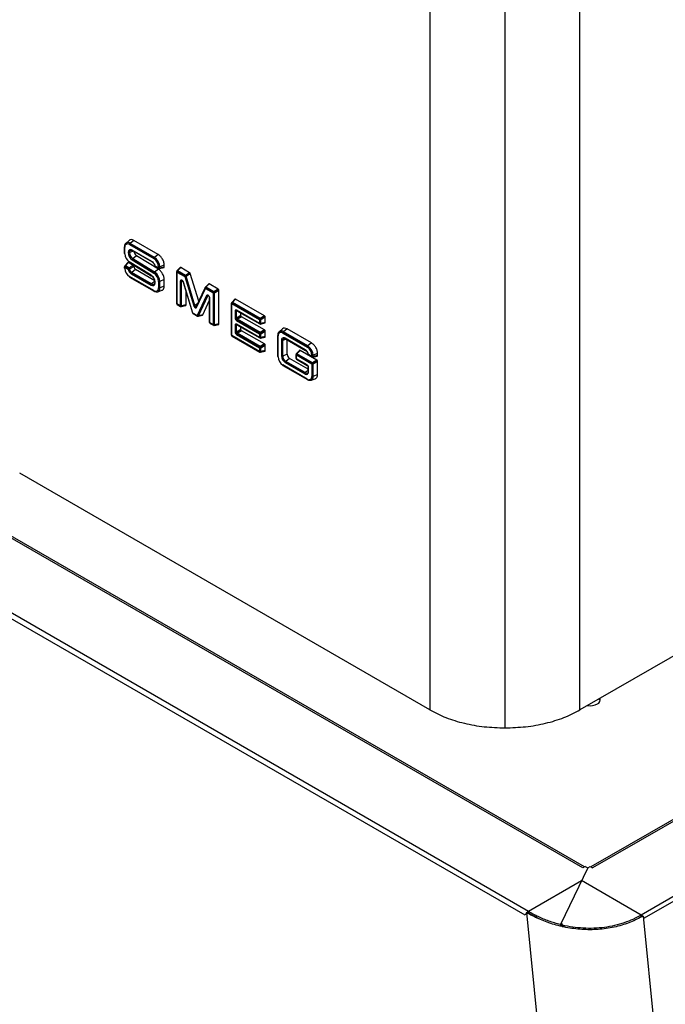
# Model space of a CAD drawing. Header units: millimetres. Extents: x -390 to 680, y -36 to 1377.
# Tile 4 of 6: x 134 to 321, y 411 to 697. Entities that reach past the tile are written whole.
import ezdxf

# ---------------------------------------------------------------- set-up
doc = ezdxf.new("R2010")
doc.units = ezdxf.units.MM

msp = doc.modelspace()

# ---------------------------------------------------------------- linework, layer by layer
at = {"color": 7, "linetype": 'Continuous', "lineweight": 25}
for p, q in [((253, 863.81), (253, 496.37)), ((296.56, 496.37), (296.56, 863.81)), ((274.78, 858.61), (274.78, 491.16)), ((165.65, 632.76), (164.71, 631.9)), ((167.05, 632.75), (165.95, 631.89)), ((174.12, 628.66), (167.05, 632.75)), ((164.32, 630.88), (164.32, 628.98)), ((164.33, 630.86), (164.32, 630.88)), ((164.33, 628.97), (164.33, 630.86)), ((164.41, 628.86), (164.41, 630.76)), ((166.91, 629.68), (165.76, 629.22)), ((165.78, 631.55), (172.85, 627.46)), ((165.83, 631.73), (172.9, 627.65)), ((173.02, 627.81), (165.95, 631.89)), ((166.16, 629.93), (166.18, 629.93)), ((172.32, 626.66), (166.61, 629.95)), ((172.37, 626.53), (166.66, 629.82)), ((166.68, 629.81), (172.38, 626.52)), ((164.33, 628.97), (164.32, 628.98)), ((172.06, 622.62), (165.73, 626.52)), ((172.1, 622.49), (165.78, 626.4)), ((165.78, 626.4), (165.78, 626.39)), ((165.78, 626.39), (172.11, 622.48)), ((166.57, 627.12), (172.9, 623.21)), ((166.63, 627.3), (172.95, 623.39)), ((167.86, 628.31), (166.75, 627.45)), ((173.08, 623.55), (166.75, 627.45)), ((174.18, 624.4), (167.86, 628.31)), ((174.12, 628.66), (173.02, 627.81)), ((164.32, 625.11), (164.32, 624.76)), ((164.33, 625.09), (164.32, 625.11)), ((164.33, 624.74), (164.32, 624.76)), ((164.33, 624.74), (164.33, 625.09)), ((165.32, 626.29), (164.41, 625.31)), ((164.41, 624.63), (164.41, 624.99)), ((164.41, 624.99), (165.4, 624.41)), ((165.34, 626.31), (164.43, 625.33)), ((164.46, 625.17), (165.45, 624.6)), ((164.59, 625.33), (165.49, 626.3)), ((165.58, 624.76), (164.59, 625.33)), ((165.34, 626.31), (165.32, 626.29)), ((166.84, 625.52), (165.49, 626.3)), ((165.78, 624.46), (167.05, 625.17)), ((167.58, 624.27), (166.48, 623.42)), ((173.18, 621.04), (167.58, 624.27)), ((174.18, 624.4), (173.08, 623.55)), ((174.21, 624.75), (173.22, 625.32)), ((174.26, 624.62), (173.27, 625.19)), ((173.29, 625.18), (174.28, 624.61)), ((174.21, 625.1), (174.21, 624.75)), ((174.4, 625.05), (174.4, 624.7)), ((174.49, 624.58), (175.8, 624.88)), ((175.83, 624.89), (174.52, 624.59)), ((175.89, 625.6), (174.6, 625.08)), ((174.6, 624.73), (174.6, 625.08)), ((175.89, 625.03), (174.6, 624.73)), ((175.8, 624.88), (175.83, 624.89)), ((175.89, 625.03), (175.89, 625.6)), ((179.49, 623.7), (179.49, 614.42)), ((179.49, 623.69), (179.49, 623.7)), ((179.49, 614.41), (179.49, 623.69)), ((180.49, 624.89), (179.57, 623.91)), ((179.58, 614.3), (179.58, 623.58)), ((179.58, 623.58), (181.86, 622.26)), ((180.51, 624.9), (179.6, 623.92)), ((179.63, 623.76), (181.91, 622.45)), ((179.76, 623.92), (180.66, 624.89)), ((182.03, 622.6), (179.76, 623.92)), ((180.51, 624.9), (180.49, 624.88)), ((183.26, 623.39), (180.66, 624.89)), ((172.85, 618.19), (165.78, 622.27)), ((172.9, 618.06), (165.83, 622.14)), ((165.84, 622.13), (172.91, 618.05)), ((166.31, 623.07), (172.01, 619.78)), ((166.36, 623.26), (172.06, 619.97)), ((172.19, 620.12), (166.48, 623.42)), ((172.1, 622.49), (172.11, 622.48)), ((173.2, 620.92), (172.19, 620.12)), ((174.21, 620.87), (174.21, 618.97)), ((174.4, 620.82), (174.4, 618.92)), ((175.89, 621.37), (174.6, 620.85)), ((174.6, 618.96), (174.6, 620.85)), ((175.89, 619.48), (175.89, 621.37)), ((180.54, 620.89), (180.54, 613.74)), ((180.73, 620.84), (180.73, 613.69)), ((180.93, 620.87), (181.24, 620.95)), ((180.93, 613.73), (180.93, 620.87)), ((180.99, 621.06), (181.03, 621.08)), ((181.86, 622.26), (184.43, 613.77)), ((183.26, 623.39), (182.03, 622.6)), ((182.03, 622.28), (184.61, 613.78)), ((183.38, 623.28), (182.14, 622.49)), ((182.23, 622.35), (183.45, 623.13)), ((184.8, 613.85), (182.23, 622.35)), ((185.89, 615.08), (183.45, 623.13)), ((173.99, 617.87), (175.21, 618.26)), ((175.89, 619.48), (174.6, 618.96)), ((184.14, 611.66), (181.44, 620.6)), ((184.22, 611.62), (181.51, 620.56)), ((182.22, 614.02), (182.22, 618.01)), ((185.16, 613.46), (187.73, 618.99)), ((187.76, 619.1), (185.18, 613.55)), ((185.24, 613.3), (187.81, 618.83)), ((188.79, 620.1), (187.81, 619.17)), ((187.81, 618.83), (190.09, 617.51)), ((188.84, 620.13), (187.86, 619.19)), ((187.86, 619.01), (190.14, 617.7)), ((187.99, 619.17), (188.95, 620.1)), ((190.26, 617.85), (187.99, 619.17)), ((191.56, 618.6), (188.95, 620.1)), ((191.56, 618.6), (190.26, 617.85)), ((191.7, 618.44), (190.4, 617.69)), ((190.47, 617.49), (191.76, 618.24)), ((191.76, 608.51), (191.76, 618.24)), ((188.16, 616.72), (185.45, 610.91)), ((188.33, 616.62), (185.63, 610.81)), ((185.82, 610.81), (188.53, 616.62)), ((187.05, 611.14), (189.04, 615.42)), ((188.53, 616.62), (188.7, 616.66)), ((189.04, 616.06), (189.04, 608.91)), ((189.04, 608.9), (189.04, 616.04)), ((189.13, 608.79), (189.13, 615.94)), ((190.09, 617.51), (190.09, 608.23)), ((190.28, 617.46), (190.28, 608.18)), ((190.47, 608.21), (190.47, 617.49)), ((196.4, 615.7), (195.48, 614.72)), ((196.42, 615.72), (195.51, 614.74)), ((195.67, 614.74), (196.57, 615.7)), ((196.42, 615.72), (196.4, 615.7)), ((204.99, 610.84), (196.57, 615.7)), ((179.58, 614.3), (179.53, 614.27)), ((180.54, 613.74), (179.58, 614.3)), ((180.59, 613.62), (179.63, 614.17)), ((179.64, 614.16), (180.61, 613.61)), ((180.82, 613.57), (182.13, 613.88)), ((182.16, 613.89), (180.85, 613.59)), ((182.22, 614.02), (180.93, 613.73)), ((182.13, 613.88), (182.16, 613.89)), ((185.6, 614.46), (184.8, 613.85)), ((185.18, 613.55), (185.17, 613.55)), ((195.4, 614.52), (195.4, 605.24)), ((195.4, 605.22), (195.4, 614.5)), ((195.49, 614.39), (203.52, 609.76)), ((195.49, 605.12), (195.49, 614.39)), ((195.54, 614.58), (203.57, 609.94)), ((203.7, 610.1), (195.67, 614.74)), ((196.45, 612.24), (196.45, 610.24)), ((196.64, 612.19), (196.64, 610.19)), ((196.84, 612.22), (197.06, 612.27)), ((196.84, 610.22), (196.84, 612.22)), ((203.52, 608.64), (196.87, 612.48)), ((196.94, 612.37), (196.88, 612.36)), ((203.57, 608.51), (196.92, 612.36)), ((196.93, 612.35), (203.59, 608.51)), ((185.45, 610.91), (184.22, 611.62)), ((185.5, 610.78), (184.27, 611.49)), ((184.28, 611.49), (185.51, 610.77)), ((185.74, 610.74), (186.98, 611.08)), ((187.05, 611.14), (185.82, 610.81)), ((198.13, 610.96), (196.84, 610.22)), ((196.87, 609.51), (203.52, 605.67)), ((198.19, 610.76), (196.88, 610)), ((196.92, 609.7), (203.57, 605.86)), ((197.05, 609.86), (198.34, 610.6)), ((203.7, 606.02), (197.05, 609.86)), ((198.13, 610.96), (198.13, 611.66)), ((204.99, 606.76), (198.34, 610.6)), ((203.52, 609.76), (203.52, 608.64)), ((204.99, 610.84), (203.7, 610.1)), ((203.71, 609.71), (203.71, 608.59)), ((205.14, 610.69), (203.83, 609.93)), ((203.91, 609.74), (205.2, 610.48)), ((203.91, 608.62), (203.91, 609.74)), ((205.2, 608.92), (205.2, 610.48)), ((189.13, 608.79), (189.08, 608.76)), ((190.09, 608.23), (189.13, 608.79)), ((190.14, 608.11), (189.18, 608.66)), ((189.19, 608.65), (190.15, 608.1)), ((190.37, 608.06), (191.68, 608.37)), ((191.7, 608.38), (190.4, 608.07)), ((191.76, 608.51), (190.47, 608.21)), ((191.67, 608.37), (191.7, 608.38)), ((196.45, 608.16), (196.45, 606.15)), ((196.64, 608.11), (196.64, 606.1)), ((196.84, 608.14), (197.06, 608.19)), ((196.84, 606.14), (196.84, 608.14)), ((198.13, 606.88), (196.84, 606.14)), ((203.52, 604.56), (196.87, 608.4)), ((196.94, 608.29), (196.88, 608.27)), ((198.19, 606.67), (196.88, 605.92)), ((203.57, 604.43), (196.92, 608.27)), ((196.93, 608.26), (203.59, 604.42)), ((197.05, 605.77), (198.34, 606.52)), ((198.13, 606.88), (198.13, 607.57)), ((204.99, 602.68), (198.34, 606.52)), ((204.99, 606.76), (203.7, 606.02)), ((203.8, 608.47), (205.11, 608.78)), ((205.14, 608.79), (203.83, 608.48)), ((205.14, 606.6), (203.83, 605.85)), ((205.2, 608.92), (203.91, 608.62)), ((203.91, 605.65), (205.2, 606.4)), ((205.11, 608.78), (205.14, 608.79)), ((205.2, 604.84), (205.2, 606.4)), ((210.17, 607.07), (209.22, 606.21)), ((211.56, 607.05), (210.47, 606.19)), ((218.63, 602.97), (211.56, 607.05)), ((297.41, 450.49), (30.82, 604.38)), ((297.91, 450.78), (31.67, 604.47)), ((195.49, 605.12), (195.44, 605.09)), ((203.52, 600.48), (195.49, 605.12)), ((203.57, 600.35), (195.54, 604.99)), ((195.55, 604.98), (203.59, 600.34)), ((196.87, 605.43), (203.52, 601.59)), ((196.92, 605.62), (203.57, 601.78)), ((203.7, 601.93), (197.05, 605.77)), ((203.52, 605.67), (203.52, 604.56)), ((203.71, 605.62), (203.71, 604.51)), ((203.8, 604.39), (205.11, 604.69)), ((205.14, 604.7), (203.83, 604.4)), ((203.91, 604.54), (203.91, 605.65)), ((205.2, 604.84), (203.91, 604.54)), ((205.11, 604.7), (205.14, 604.7)), ((208.84, 605.18), (208.84, 599.06)), ((208.84, 605.17), (208.84, 605.18)), ((208.84, 599.04), (208.84, 605.17)), ((208.93, 598.94), (208.93, 605.06)), ((209.89, 603.69), (209.89, 599.2)), ((210.07, 603.64), (210.07, 599.15)), ((211.27, 604.07), (210.27, 603.67)), ((210.27, 599.18), (210.27, 603.67)), ((210.29, 605.85), (217.36, 601.77)), ((210.34, 606.04), (217.41, 601.95)), ((217.54, 602.11), (210.47, 606.19)), ((210.61, 604.28), (210.62, 604.29)), ((216.83, 600.96), (211, 604.33)), ((216.88, 600.83), (211.05, 604.2)), ((211.06, 604.19), (216.89, 600.82)), ((211.56, 599.7), (211.56, 603.9)), ((203.52, 601.59), (203.52, 600.48)), ((204.99, 602.68), (203.7, 601.93)), ((203.71, 601.54), (203.71, 600.43)), ((205.14, 602.52), (203.83, 601.77)), ((203.91, 601.57), (205.2, 602.32)), ((203.91, 600.46), (203.91, 601.57)), ((205.2, 600.76), (203.91, 600.46)), ((205.2, 600.76), (205.2, 602.32)), ((215.14, 600.8), (214.22, 599.82)), ((215.16, 600.82), (214.24, 599.84)), ((214.4, 599.84), (215.31, 600.8)), ((215.16, 600.82), (215.14, 600.8)), ((220.19, 597.98), (215.31, 600.8)), ((218.63, 602.97), (217.54, 602.11)), ((203.8, 600.31), (205.11, 600.61)), ((205.14, 600.62), (203.83, 600.32)), ((205.11, 600.61), (205.14, 600.62)), ((208.84, 599.04), (208.84, 599.06)), ((211.56, 599.7), (210.27, 599.18)), ((212.27, 598.48), (211.17, 597.62)), ((217.68, 595.35), (212.27, 598.48)), ((214.14, 599.62), (214.14, 598.5)), ((214.14, 599.6), (214.14, 599.62)), ((214.14, 598.49), (214.14, 599.6)), ((214.23, 598.38), (214.18, 598.35)), ((214.23, 598.38), (214.23, 599.49)), ((214.23, 599.49), (218.73, 596.9)), ((217.35, 596.58), (214.23, 598.38)), ((214.28, 599.68), (218.78, 597.08)), ((217.4, 596.45), (214.28, 598.25)), ((214.29, 598.24), (217.41, 596.44)), ((218.9, 597.24), (214.4, 599.84)), ((218.73, 599.05), (217.74, 599.62)), ((218.78, 598.92), (217.79, 599.49)), ((217.8, 599.49), (218.79, 598.91)), ((218.73, 599.4), (218.73, 599.05)), ((220.19, 597.98), (218.9, 597.24)), ((218.91, 599.35), (218.91, 599)), ((219.01, 598.88), (220.31, 599.18)), ((220.34, 599.19), (219.03, 598.89)), ((220.34, 597.83), (219.03, 597.07)), ((220.4, 599.9), (219.11, 599.38)), ((219.11, 599.03), (219.11, 599.38)), ((220.4, 599.33), (219.11, 599.03)), ((220.31, 599.19), (220.34, 599.19)), ((220.4, 599.33), (220.4, 599.9)), ((281.63, 437.86), (8.94, 595.28)), ((217.36, 592.49), (210.29, 596.57)), ((217.41, 592.36), (210.34, 596.44)), ((210.35, 596.43), (217.42, 592.35)), ((211, 597.28), (216.65, 594.01)), ((211.05, 597.46), (216.7, 594.2)), ((216.83, 594.35), (211.17, 597.62)), ((217.68, 595.01), (216.83, 594.35)), ((217.68, 595.98), (217.68, 594.77)), ((217.68, 594.76), (217.68, 595.97)), ((217.76, 594.65), (217.76, 595.86)), ((218.73, 596.9), (218.73, 593.28)), ((218.91, 596.85), (218.91, 593.23)), ((219.11, 596.88), (220.4, 597.62)), ((219.11, 593.26), (219.11, 596.88)), ((220.4, 593.78), (220.4, 597.62)), ((280.65, 436.72), (7.97, 594.14)), ((217.68, 594.76), (217.68, 594.77)), ((218.5, 592.17), (219.72, 592.56)), ((220.4, 593.78), (219.11, 593.26)), ((253, 496.37), (133.92, 565.11)), ((397.11, 554.42), (296.56, 496.37)), ((459.05, 542.75), (299.74, 450.78)), ((459.9, 542.66), (300.24, 450.49)), ((478.82, 531.74), (314.36, 436.8)), ((479.7, 530.79), (315.24, 435.85)), ((298.82, 450.49), (290.87, 434.01)), ((298.11, 450.9), (297.41, 450.49)), ((298.11, 450.9), (298.82, 450.49)), ((298.82, 450.49), (299.53, 450.9)), ((299.53, 450.9), (300.24, 450.49)), ((297.01, 446.74), (281.63, 437.86)), ((314.36, 436.8), (297.04, 446.8)), ((281.63, 437.86), (281.58, 437.82)), ((281.58, 437.25), (281.58, 437.82)), ((281.01, 437.5), (280.65, 436.72)), ((281.01, 437.5), (322.31, 22.13)), ((281.01, 437.5), (281.42, 437.4)), ((284.92, 435.56), (281.42, 437.4)), ((314.36, 436.8), (314.32, 436.77)), ((314.32, 436.2), (314.32, 436.77)), ((314.35, 436.8), (314.36, 436.8)), ((314.36, 436.22), (314.36, 436.8)), ((314.36, 436.8), (314.36, 436.8)), ((314.88, 436.5), (356.18, 21.12)), ((314.88, 436.5), (315.24, 435.85)), ((290.87, 434.01), (290.87, 433.44)), ((291.13, 433.99), (290.87, 433.44)), ((291.13, 434.57), (291.45, 433.86)), ((291.13, 434.57), (291.13, 433.99)), ((291.13, 433.99), (291.38, 433.45)), ((291.45, 433.86), (291.45, 433.29))]:
    msp.add_line(p, q, dxfattribs=at)
at = {"color": 7, "linetype": 'Continuous', "lineweight": 25, "flags": 128}
for points in [[(166.61, 629.95), (166.15, 630.12), (165.75, 630.04), (165.48, 629.74), (165.38, 629.26), (165.46, 628.67), (165.72, 628.05), (166.11, 627.51), (166.57, 627.12)], [(166.66, 629.82), (166.68, 629.81), (166.68, 629.81)], [(172.37, 626.53), (172.38, 626.52), (172.38, 626.52)], [(164.43, 625.33), (164.41, 625.32), (164.41, 625.31)], [(174.49, 624.58), (174.51, 624.58), (174.52, 624.59)], [(179.6, 623.92), (179.58, 623.91), (179.57, 623.91)], [(165.83, 622.14), (165.84, 622.13), (165.84, 622.13)], [(172.01, 619.78), (172.48, 619.62), (172.88, 619.69), (173.15, 619.99), (173.25, 620.47), (173.17, 621.06), (172.91, 621.68), (172.52, 622.22), (172.06, 622.62)], [(172.9, 618.06), (172.91, 618.05), (172.91, 618.05)], [(190.4, 617.69), (190.35, 617.66), (190.31, 617.64), (190.27, 617.61), (190.23, 617.59), (190.19, 617.57), (190.15, 617.55), (190.12, 617.53), (190.09, 617.51)], [(179.63, 614.17), (179.64, 614.16), (179.64, 614.16)], [(180.82, 613.57), (180.83, 613.58), (180.85, 613.59)], [(195.51, 614.74), (195.49, 614.73), (195.48, 614.72)], [(184.19, 611.57), (184.19, 611.57), (184.19, 611.59), (184.2, 611.6), (184.22, 611.62)], [(184.27, 611.49), (184.28, 611.49), (184.28, 611.49)], [(203.83, 609.93), (203.79, 609.91), (203.75, 609.88), (203.7, 609.86), (203.66, 609.83), (203.62, 609.81), (203.58, 609.79), (203.55, 609.77), (203.52, 609.76)], [(189.18, 608.66), (189.19, 608.65), (189.19, 608.65)], [(190.37, 608.06), (190.38, 608.07), (190.4, 608.07)], [(203.8, 608.47), (203.82, 608.48), (203.83, 608.48)], [(195.54, 604.99), (195.55, 604.98), (195.55, 604.98)], [(203.83, 605.85), (203.79, 605.83), (203.75, 605.8), (203.7, 605.78), (203.66, 605.75), (203.62, 605.73), (203.58, 605.71), (203.55, 605.69), (203.52, 605.67)], [(203.8, 604.39), (203.82, 604.39), (203.83, 604.4)], [(211.05, 604.2), (211.06, 604.19), (211.06, 604.19)], [(203.83, 601.77), (203.79, 601.74), (203.75, 601.72), (203.7, 601.69), (203.66, 601.67), (203.62, 601.65), (203.58, 601.62), (203.55, 601.61), (203.52, 601.59)], [(216.89, 600.82), (216.89, 600.82), (216.88, 600.83)], [(203.8, 600.31), (203.82, 600.31), (203.83, 600.32)], [(214.24, 599.84), (214.23, 599.83), (214.22, 599.82)], [(214.28, 598.25), (214.29, 598.24), (214.29, 598.24)], [(217.79, 599.49), (217.8, 599.49), (217.8, 599.49)], [(219.01, 598.88), (219.02, 598.88), (219.03, 598.89)], [(210.34, 596.44), (210.35, 596.43), (210.35, 596.43)], [(219.03, 597.07), (218.99, 597.05), (218.95, 597.02), (218.91, 597), (218.86, 596.98), (218.82, 596.95), (218.79, 596.93), (218.75, 596.91), (218.73, 596.9)], [(217.41, 592.36), (217.42, 592.35), (217.42, 592.35)]]:
    msp.add_lwpolyline(points, dxfattribs=at)
at = {"color": 7, "linetype": 'Continuous', "lineweight": 25}
for centre, radius, start, end in [((165.32, 631.09), 1.02, 51.7617, 126.8522), ((164.48, 630.9), 0.16, 193.4492, 244.4103), ((165.25, 630.89), 0.843, 50.7967, 189.214), ((166.42, 629.31), 0.668, 113.1461, 188.2425), ((166.2, 631.53), 0.42, 151.8177, 178.3192), ((166.25, 631.52), 0.474, 128.9902, 153.4207), ((166.77, 629.94), 0.16, 175.5942, 226.5489), ((168.9, 629.84), 1.86, 187.7952, 235.876), ((164.48, 629), 0.16, 193.4492, 244.4103), ((167.39, 629), 2.98, 182.6952, 236.15), ((165.88, 626.5), 0.152, 173.4271, 225.7862), ((168.01, 629.32), 2.25, 182.6952, 236.15), ((167, 627.09), 0.425, 150.4879, 176.4533), ((167.06, 627.07), 0.494, 128.6366, 152.1087), ((171.19, 624.92), 2.07, 11.0445, 57.0657), ((172.48, 626.65), 0.16, 175.5942, 226.5489), ((173.27, 627.45), 0.42, 151.8177, 178.3192), ((171.25, 624.96), 2.97, 2.6055, 57.3945), ((173.32, 627.44), 0.474, 128.9902, 153.4207), ((171.18, 624.92), 3.42, 2.6055, 57.3945), ((164.62, 625.11), 0.3, 136.981, 180), ((164.48, 624.78), 0.16, 193.4492, 244.4103), ((164.66, 625.15), 0.295, 141.6094, 213.3232), ((167.38, 624.77), 2.97, 182.6055, 237.3945), ((164.51, 625.15), 0.192, 64.4223, 113.8003), ((167.43, 624.81), 2.07, 191.0445, 237.0657), ((165.88, 624.39), 0.474, 128.9902, 153.4207), ((167.36, 624.76), 1.6, 191.0445, 237.0657), ((168.21, 625.25), 1.16, 184.1557, 237.2851), ((173.39, 623.16), 0.494, 128.6366, 152.1087), ((171.16, 620.69), 3.44, 2.6952, 56.15), ((174.41, 625.47), 0.42, 241.6839, 268.1831), ((174.48, 624.88), 0.295, 206.678, 278.3862), ((174.43, 624.87), 0.3, 240.0272, 283.0141), ((174.43, 625.52), 0.474, 266.58, 291.0061), ((174.43, 625.17), 0.474, 266.58, 291.0061), ((174.41, 624.74), 0.192, 306.2107, 355.5797), ((179.79, 623.7), 0.3, 136.981, 180), ((179.83, 623.74), 0.295, 141.6094, 213.3232), ((179.67, 623.75), 0.192, 64.4223, 113.8003), ((165.94, 622.26), 0.16, 175.5942, 226.5489), ((166.73, 623.06), 0.42, 151.8177, 178.3192), ((166.78, 623.05), 0.474, 128.9902, 153.4207), ((172.21, 622.6), 0.152, 173.4271, 225.7862), ((172.17, 622.59), 0.126, 241.6981, 295.3683), ((170.97, 620.61), 2.25, 2.6952, 56.15), ((173.32, 623.18), 0.425, 150.4879, 176.4533), ((171.24, 620.73), 2.98, 2.6952, 56.15), ((174.41, 621.24), 0.42, 241.6839, 268.1831), ((174.43, 621.3), 0.474, 266.58, 291.0061), ((182.91, 621.27), 1.44, 121.9429, 136.4772), ((182.33, 622.24), 0.474, 128.9902, 153.4207), ((181.69, 622.17), 0.557, 35.9156, 51.9297), ((181.56, 622.06), 0.725, 23.3624, 36.7689), ((172.43, 619.77), 0.42, 151.8177, 178.3192), ((172.49, 619.75), 0.474, 128.9902, 153.4207), ((172.6, 620.67), 0.682, 232.7558, 306.462), ((173.38, 618.84), 0.843, 230.7967, 9.214), ((173.01, 618.17), 0.16, 175.5942, 226.5489), ((173.56, 618.82), 1.05, 294.1887, 7.1999), ((174.41, 619.34), 0.42, 241.6839, 268.1831), ((174.43, 619.4), 0.474, 266.58, 291.0061), ((188.11, 618.97), 0.331, 137.9109, 205.285), ((187.88, 619.1), 0.0897, 134.1224, 159.1606), ((187.88, 619.1), 0.0947, 99.3239, 133.076), ((187.89, 618.98), 0.214, 63.6195, 97.1136), ((190.56, 617.49), 0.474, 128.9902, 153.4207), ((189.82, 617.37), 0.653, 29.0644, 47.6647), ((189.84, 617.35), 0.653, 12.3366, 30.935), ((179.79, 614.42), 0.3, 183.3925, 240.0027), ((180.81, 613.88), 0.295, 206.678, 278.3862), ((180.76, 613.87), 0.3, 240.0272, 283.0141), ((180.76, 614.17), 0.474, 266.58, 291.0061), ((180.74, 613.74), 0.192, 306.2107, 355.5797), ((195.7, 614.52), 0.3, 136.981, 183.4048), ((195.74, 614.56), 0.295, 141.6094, 213.3232), ((195.58, 614.56), 0.192, 64.4223, 113.8003), ((184.43, 611.75), 0.3, 196.8758, 240.0027), ((185.69, 610.99), 0.254, 198.4189, 275.9691), ((185.66, 611.03), 0.3, 240.0392, 280.6247), ((185.72, 611.12), 0.324, 253.0919, 287.6794), ((185.66, 611.03), 0.3, 280.6247, 285.3348), ((185.71, 610.87), 0.129, 287.0872, 331.9998), ((204, 609.73), 0.474, 128.9902, 153.4207), ((203.26, 609.62), 0.653, 29.0645, 47.6647), ((203.27, 609.6), 0.653, 12.3366, 30.935), ((189.34, 608.91), 0.3, 183.3925, 240.0027), ((190.35, 608.37), 0.295, 206.678, 278.3862), ((190.3, 608.36), 0.3, 240.0272, 283.0141), ((190.3, 608.66), 0.474, 266.58, 291.0061), ((190.28, 608.23), 0.192, 306.2107, 355.5797), ((203.79, 608.78), 0.295, 206.678, 278.3862), ((203.74, 608.77), 0.3, 240.0272, 283.0141), ((203.74, 609.07), 0.474, 266.58, 291.0061), ((203.72, 608.64), 0.192, 306.2107, 355.5797), ((209.83, 605.39), 1.02, 51.7617, 126.8522), ((195.7, 605.24), 0.3, 183.3925, 240.0027), ((203.79, 604.69), 0.295, 206.678, 278.3862), ((204, 605.65), 0.474, 128.9902, 153.4207), ((203.74, 604.68), 0.3, 240.0272, 283.0141), ((203.26, 605.53), 0.653, 29.0644, 47.6647), ((203.74, 604.98), 0.474, 266.58, 291.0061), ((203.27, 605.51), 0.653, 12.3366, 30.935), ((203.72, 604.56), 0.192, 306.2107, 355.5797), ((208.99, 605.21), 0.16, 193.4492, 244.4103), ((209.76, 605.2), 0.843, 50.7967, 189.214), ((210.56, 603.8), 0.685, 50.7967, 189.214), ((210.09, 604.06), 0.42, 241.6839, 268.1831), ((210.1, 604.11), 0.474, 266.58, 291.0061), ((210.85, 603.75), 0.588, 114.9634, 188.094), ((210.71, 605.84), 0.42, 151.8177, 178.3192), ((210.76, 605.82), 0.474, 128.9902, 153.4207), ((211.16, 604.32), 0.16, 175.5942, 226.5489), ((204, 601.56), 0.474, 128.9902, 153.4207), ((203.26, 601.45), 0.653, 29.0644, 47.6647), ((203.27, 601.43), 0.653, 12.3366, 30.935), ((215.71, 599.23), 2.07, 11.0445, 57.0657), ((216.99, 600.95), 0.16, 175.5942, 226.5489), ((217.78, 601.75), 0.42, 151.8177, 178.3192), ((215.76, 599.27), 2.97, 2.6055, 57.3945), ((217.84, 601.74), 0.474, 128.9902, 153.4207), ((215.69, 599.23), 3.42, 2.6055, 57.3945), ((203.79, 600.61), 0.295, 206.678, 278.3862), ((203.74, 600.6), 0.3, 240.0272, 283.0141), ((203.74, 600.9), 0.474, 266.58, 291.0061), ((203.72, 600.47), 0.192, 306.2107, 355.5797), ((208.99, 599.08), 0.16, 193.4492, 244.4103), ((211.89, 599.07), 2.97, 182.6055, 237.3945), ((212.3, 599.31), 2.41, 182.6055, 237.3945), ((210.09, 599.57), 0.42, 241.6839, 268.1831), ((210.1, 599.62), 0.474, 266.58, 291.0061), ((212.23, 599.27), 1.96, 182.6055, 237.3945), ((213.1, 599.77), 1.54, 182.6055, 237.3945), ((214.44, 599.62), 0.3, 136.981, 180), ((214.44, 598.5), 0.3, 183.3925, 240.0027), ((214.47, 599.66), 0.295, 141.6094, 213.3232), ((214.32, 599.66), 0.192, 64.4223, 113.8003), ((218.93, 599.77), 0.42, 241.6839, 268.1831), ((218.99, 599.18), 0.295, 206.678, 278.3862), ((218.94, 599.17), 0.3, 240.0272, 283.0141), ((218.94, 599.83), 0.474, 266.58, 291.0061), ((218.92, 599.05), 0.192, 306.2107, 355.5797), ((210.45, 596.56), 0.16, 175.5942, 226.5489), ((211.42, 597.26), 0.42, 151.8177, 178.3192), ((211.47, 597.25), 0.474, 128.9902, 153.4207), ((219.2, 596.87), 0.474, 128.9902, 153.4207), ((218.46, 596.76), 0.653, 29.0645, 47.6647), ((218.47, 596.74), 0.653, 12.3366, 30.935), ((217.09, 594.54), 0.685, 230.7967, 9.214), ((217.07, 594), 0.42, 151.8177, 178.3192), ((217.13, 593.98), 0.474, 128.9902, 153.4207), ((217.19, 594.83), 0.599, 232.8481, 305.2211), ((217.89, 593.14), 0.843, 230.7967, 9.214), ((217.52, 592.48), 0.16, 175.5942, 226.5489), ((217.83, 594.8), 0.16, 193.4492, 244.4103), ((218.07, 593.13), 1.05, 294.1887, 7.1999), ((218.93, 593.65), 0.42, 241.6839, 268.1831), ((218.94, 593.7), 0.474, 266.58, 291.0061), ((299.5, 502.2), 4.61, 261.0247, 297.3339), ((301.15, 499.35), 1.32, 290.677, 17.5868), ((301.19, 498.66), 1.32, 17.0322, 44.4425), ((282.72, 436.04), 2.12, 120.8592, 138.049), ((313.31, 435.03), 2.06, 43.8316, 59.3114)]:
    msp.add_arc(centre, radius, start, end, dxfattribs=at)
for points, knots in [([(167.05, 632.75), (166.8, 632.85), (166.29, 633.06), (165.8, 632.97), (165.67, 632.77), (165.66, 632.75)], [0, 0, 0, 0, 0.4831816, 0.9663632, 1, 1, 1, 1]), ([(164.71, 631.86), (164.62, 631.78), (164.41, 631.56), (164.33, 631.19), (164.33, 630.93), (164.32, 630.88)], [0, 0, 0, 0, 0.35914, 0.863535, 1, 1, 1, 1]), ([(166.19, 629.91), (166.24, 629.93), (166.35, 629.97), (166.56, 629.87), (166.68, 629.81)], [0, 0, 0, 0, 0.462759, 1, 1, 1, 1]), ([(172.38, 626.52), (172.44, 626.48), (172.58, 626.39), (172.81, 626.14), (173.01, 625.82), (173.11, 625.55), (173.14, 625.41), (173.14, 625.38)], [0, 0, 0, 0, 0.185678, 0.430378, 0.686009, 0.931512, 1, 1, 1, 1]), ([(175.89, 625.6), (175.86, 625.92), (175.79, 626.56), (175.32, 627.5), (174.73, 628.24), (174.33, 628.52), (174.12, 628.66)], [0, 0, 0, 0, 0.279599, 0.559198, 0.779564, 1, 1, 1, 1]), ([(165.49, 626.3), (165.46, 626.31), (165.41, 626.34), (165.36, 626.32), (165.34, 626.31)], [0, 0, 0, 0, 0.560546, 1, 1, 1, 1]), ([(166.84, 625.52), (166.6, 625.38), (166.18, 625.13), (165.76, 624.87), (165.58, 624.76)], [0, 0, 0, 0, 0.559998, 1, 1, 1, 1]), ([(167.05, 625.17), (167.05, 625.2), (167.04, 625.26), (166.99, 625.37), (166.92, 625.46), (166.87, 625.5), (166.84, 625.52)], [0, 0, 0, 0, 0.250604, 0.500021, 0.751067, 1, 1, 1, 1]), ([(175.89, 621.37), (175.86, 621.69), (175.79, 622.31), (175.34, 623.23), (174.78, 623.96), (174.38, 624.25), (174.18, 624.4)], [0, 0, 0, 0, 0.2796255, 0.559251, 0.7796067, 1, 1, 1, 1]), ([(175.83, 624.89), (175.85, 624.91), (175.88, 624.94), (175.89, 625), (175.89, 625.03)], [0, 0, 0, 0, 0.557534, 1, 1, 1, 1]), ([(180.66, 624.89), (180.63, 624.9), (180.57, 624.93), (180.53, 624.91), (180.51, 624.9)], [0, 0, 0, 0, 0.560546, 1, 1, 1, 1]), ([(180.85, 621.26), (180.8, 621.25), (180.71, 621.25), (180.58, 621.13), (180.56, 620.98), (180.54, 620.89)], [0, 0, 0, 0, 0.279189, 0.560101, 1, 1, 1, 1]), ([(181.51, 620.56), (181.47, 620.66), (181.4, 620.85), (181.21, 621.08), (181.02, 621.22), (180.91, 621.24), (180.85, 621.26)], [0, 0, 0, 0, 0.28127, 0.560893, 0.780602, 1, 1, 1, 1]), ([(180.85, 621.26), (180.86, 621.22), (180.89, 621.16), (180.95, 621.1), (181.02, 621.08), (181.06, 621.08), (181.08, 621.08)], [0, 0, 0, 0, 0.279786, 0.55943, 0.77974, 1, 1, 1, 1]), ([(180.93, 620.87), (180.93, 620.91), (180.93, 620.98), (180.96, 621.04), (181.01, 621.08), (181.06, 621.08), (181.08, 621.08)], [0, 0, 0, 0, 0.288515, 0.551727, 0.788984, 1, 1, 1, 1]), ([(181.03, 621.08), (181.06, 621.07), (181.13, 621.05), (181.25, 620.95), (181.36, 620.79), (181.41, 620.66), (181.44, 620.6)], [0, 0, 0, 0, 0.234565, 0.478322, 0.73308, 1, 1, 1, 1]), ([(183.38, 623.28), (183.36, 623.3), (183.32, 623.35), (183.28, 623.37), (183.26, 623.39)], [0, 0, 0, 0, 0.492077, 1, 1, 1, 1]), ([(183.45, 623.13), (183.44, 623.16), (183.42, 623.21), (183.39, 623.26), (183.38, 623.28)], [0, 0, 0, 0, 0.560134, 1, 1, 1, 1]), ([(172.91, 618.05), (173.02, 617.99), (173.32, 617.85), (173.71, 617.77), (173.93, 617.87), (173.99, 617.9)], [0, 0, 0, 0, 0.307504, 0.819399, 1, 1, 1, 1]), ([(173.15, 620.48), (173.13, 620.39), (173.1, 620.22), (173.03, 620.16), (173, 620.13)], [0, 0, 0, 0, 0.533063, 1, 1, 1, 1]), ([(175.18, 618.31), (175.29, 618.34), (175.56, 618.39), (175.82, 618.82), (175.87, 619.26), (175.89, 619.48)], [0, 0, 0, 0, 0.240271, 0.620074, 1, 1, 1, 1]), ([(188.95, 620.1), (188.93, 620.11), (188.89, 620.13), (188.85, 620.13), (188.84, 620.13)], [0, 0, 0, 0, 0.560134, 1, 1, 1, 1]), ([(191.7, 618.44), (191.68, 618.48), (191.64, 618.55), (191.58, 618.58), (191.56, 618.6)], [0, 0, 0, 0, 0.557534, 1, 1, 1, 1]), ([(191.76, 618.24), (191.76, 618.28), (191.75, 618.34), (191.72, 618.41), (191.7, 618.44)], [0, 0, 0, 0, 0.5605459, 1, 1, 1, 1]), ([(188.62, 616.81), (188.57, 616.84), (188.46, 616.89), (188.28, 616.88), (188.2, 616.78), (188.16, 616.72)], [0, 0, 0, 0, 0.27919, 0.560102, 1, 1, 1, 1]), ([(188.53, 616.62), (188.54, 616.64), (188.56, 616.69), (188.61, 616.7), (188.63, 616.71)], [0, 0, 0, 0, 0.522931, 1, 1, 1, 1]), ([(189.13, 615.94), (189.12, 616.03), (189.1, 616.21), (188.96, 616.48), (188.8, 616.69), (188.68, 616.77), (188.62, 616.81)], [0, 0, 0, 0, 0.28127, 0.560893, 0.780602, 1, 1, 1, 1]), ([(188.62, 616.81), (188.63, 616.79), (188.63, 616.73), (188.66, 616.69), (188.68, 616.68), (188.69, 616.68)], [0, 0, 0, 0, 0.454509, 0.908789, 1, 1, 1, 1]), ([(188.62, 616.7), (188.62, 616.7), (188.63, 616.7), (188.67, 616.69), (188.69, 616.68)], [0, 0, 0, 0, 0.490208, 1, 1, 1, 1]), ([(188.69, 616.68), (188.71, 616.66), (188.75, 616.63), (188.82, 616.57), (188.88, 616.5), (188.94, 616.41), (188.98, 616.32), (189.01, 616.23), (189.03, 616.14), (189.04, 616.09), (189.04, 616.06)], [0, 0, 0, 0, 0.1233806, 0.247308, 0.3717036, 0.4963595, 0.6215445, 0.7474785, 0.8737689, 1, 1, 1, 1]), ([(196.57, 615.7), (196.54, 615.72), (196.48, 615.74), (196.44, 615.73), (196.42, 615.72)], [0, 0, 0, 0, 0.5605459, 1, 1, 1, 1]), ([(182.16, 613.89), (182.18, 613.9), (182.21, 613.94), (182.22, 614), (182.22, 614.02)], [0, 0, 0, 0, 0.5575343, 1, 1, 1, 1]), ([(184.43, 613.77), (184.46, 613.68), (184.53, 613.51), (184.7, 613.31), (184.86, 613.19), (184.96, 613.17), (185.01, 613.16)], [0, 0, 0, 0, 0.282229, 0.561475, 0.780655, 1, 1, 1, 1]), ([(185.08, 613.51), (185.06, 613.52), (185.03, 613.52), (184.99, 613.54), (184.94, 613.57), (184.89, 613.62), (184.84, 613.7), (184.81, 613.78), (184.8, 613.83), (184.8, 613.85)], [0, 0, 0, 0, 0.124078, 0.247755, 0.371622, 0.496267, 0.72769, 0.858821, 1, 1, 1, 1]), ([(185.01, 613.16), (185, 613.2), (184.99, 613.27), (185, 613.37), (185.03, 613.45), (185.06, 613.49), (185.08, 613.51)], [0, 0, 0, 0, 0.279782, 0.5594196, 0.7797351, 1, 1, 1, 1]), ([(185.01, 613.16), (185.06, 613.17), (185.16, 613.18), (185.21, 613.27), (185.24, 613.3)], [0, 0, 0, 0, 0.556503, 1, 1, 1, 1]), ([(185.22, 613.61), (185.2, 613.58), (185.16, 613.53), (185.11, 613.52), (185.08, 613.51)], [0, 0, 0, 0, 0.537964, 1, 1, 1, 1]), ([(196.87, 612.48), (196.81, 612.51), (196.69, 612.56), (196.55, 612.52), (196.47, 612.4), (196.46, 612.3), (196.45, 612.24)], [0, 0, 0, 0, 0.280674, 0.558839, 0.778595, 1, 1, 1, 1]), ([(196.84, 612.22), (196.84, 612.24), (196.83, 612.27), (196.84, 612.31), (196.86, 612.34), (196.87, 612.35), (196.88, 612.36)], [0, 0, 0, 0, 0.266273, 0.520566, 0.764522, 1, 1, 1, 1]), ([(186.97, 611.08), (186.98, 611.09), (187.02, 611.1), (187.04, 611.13), (187.05, 611.14)], [0, 0, 0, 0, 0.4920773, 1, 1, 1, 1]), ([(196.45, 610.24), (196.46, 610.16), (196.48, 610.01), (196.59, 609.79), (196.73, 609.61), (196.82, 609.55), (196.87, 609.51)], [0, 0, 0, 0, 0.280674, 0.558839, 0.778595, 1, 1, 1, 1]), ([(196.88, 610), (196.87, 610.02), (196.86, 610.05), (196.84, 610.11), (196.83, 610.16), (196.84, 610.2), (196.84, 610.22)], [0, 0, 0, 0, 0.235478, 0.479434, 0.733727, 1, 1, 1, 1]), ([(197.05, 609.86), (197.03, 609.86), (197, 609.88), (196.95, 609.91), (196.91, 609.95), (196.89, 609.99), (196.88, 610)], [0, 0, 0, 0, 0.266273, 0.520566, 0.764522, 1, 1, 1, 1]), ([(198.19, 610.76), (198.17, 610.8), (198.14, 610.87), (198.13, 610.93), (198.13, 610.96)], [0, 0, 0, 0, 0.557534, 1, 1, 1, 1]), ([(198.34, 610.6), (198.31, 610.62), (198.25, 610.66), (198.21, 610.73), (198.19, 610.76)], [0, 0, 0, 0, 0.560546, 1, 1, 1, 1]), ([(205.14, 610.69), (205.11, 610.72), (205.07, 610.79), (205.01, 610.83), (204.99, 610.84)], [0, 0, 0, 0, 0.557534, 1, 1, 1, 1]), ([(205.2, 610.48), (205.2, 610.52), (205.19, 610.59), (205.15, 610.66), (205.14, 610.69)], [0, 0, 0, 0, 0.560546, 1, 1, 1, 1]), ([(191.7, 608.38), (191.72, 608.39), (191.76, 608.42), (191.76, 608.49), (191.76, 608.51)], [0, 0, 0, 0, 0.557534, 1, 1, 1, 1]), ([(196.87, 608.4), (196.81, 608.43), (196.69, 608.48), (196.55, 608.43), (196.47, 608.32), (196.46, 608.21), (196.45, 608.16)], [0, 0, 0, 0, 0.280674, 0.558839, 0.778595, 1, 1, 1, 1]), ([(196.84, 608.14), (196.84, 608.16), (196.83, 608.19), (196.84, 608.22), (196.86, 608.25), (196.87, 608.27), (196.88, 608.27)], [0, 0, 0, 0, 0.266273, 0.520566, 0.764522, 1, 1, 1, 1]), ([(198.19, 606.67), (198.17, 606.71), (198.14, 606.78), (198.13, 606.85), (198.13, 606.88)], [0, 0, 0, 0, 0.557534, 1, 1, 1, 1]), ([(198.34, 606.52), (198.31, 606.54), (198.25, 606.58), (198.21, 606.65), (198.19, 606.67)], [0, 0, 0, 0, 0.560546, 1, 1, 1, 1]), ([(205.14, 606.6), (205.11, 606.64), (205.07, 606.71), (205.01, 606.74), (204.99, 606.76)], [0, 0, 0, 0, 0.557534, 1, 1, 1, 1]), ([(205.14, 608.79), (205.16, 608.8), (205.19, 608.83), (205.2, 608.9), (205.2, 608.92)], [0, 0, 0, 0, 0.5575342, 1, 1, 1, 1]), ([(205.2, 606.4), (205.2, 606.44), (205.19, 606.5), (205.15, 606.57), (205.14, 606.6)], [0, 0, 0, 0, 0.5605458, 1, 1, 1, 1]), ([(211.56, 607.05), (211.31, 607.15), (210.8, 607.36), (210.32, 607.27), (210.18, 607.07), (210.17, 607.06)], [0, 0, 0, 0, 0.483182, 0.966363, 1, 1, 1, 1]), ([(196.45, 606.15), (196.46, 606.08), (196.48, 605.93), (196.59, 605.7), (196.73, 605.53), (196.82, 605.46), (196.87, 605.43)], [0, 0, 0, 0, 0.280674, 0.558839, 0.778595, 1, 1, 1, 1]), ([(196.88, 605.92), (196.87, 605.94), (196.86, 605.97), (196.84, 606.02), (196.83, 606.08), (196.84, 606.12), (196.84, 606.14)], [0, 0, 0, 0, 0.2354783, 0.4794341, 0.7337271, 1, 1, 1, 1]), ([(197.05, 605.77), (197.03, 605.78), (197, 605.8), (196.95, 605.83), (196.91, 605.87), (196.89, 605.9), (196.88, 605.92)], [0, 0, 0, 0, 0.266273, 0.520566, 0.764522, 1, 1, 1, 1]), ([(205.14, 604.7), (205.16, 604.72), (205.19, 604.75), (205.2, 604.81), (205.2, 604.84)], [0, 0, 0, 0, 0.5575343, 1, 1, 1, 1]), ([(209.22, 606.17), (209.13, 606.08), (208.93, 605.87), (208.85, 605.49), (208.84, 605.24), (208.84, 605.18)], [0, 0, 0, 0, 0.35914, 0.863535, 1, 1, 1, 1]), ([(210.61, 604.28), (210.62, 604.29), (210.66, 604.32), (210.8, 604.31), (210.98, 604.23), (211.06, 604.19)], [0, 0, 0, 0, 0.057848, 0.597251, 1, 1, 1, 1]), ([(205.14, 602.52), (205.11, 602.56), (205.07, 602.62), (205.01, 602.66), (204.99, 602.68)], [0, 0, 0, 0, 0.557534, 1, 1, 1, 1]), ([(205.2, 602.32), (205.2, 602.35), (205.19, 602.42), (205.15, 602.49), (205.14, 602.52)], [0, 0, 0, 0, 0.560546, 1, 1, 1, 1]), ([(205.14, 600.62), (205.16, 600.64), (205.19, 600.67), (205.2, 600.73), (205.2, 600.76)], [0, 0, 0, 0, 0.5575342, 1, 1, 1, 1]), ([(215.31, 600.8), (215.28, 600.82), (215.22, 600.84), (215.18, 600.83), (215.16, 600.82)], [0, 0, 0, 0, 0.560546, 1, 1, 1, 1]), ([(216.89, 600.82), (216.95, 600.78), (217.1, 600.69), (217.32, 600.44), (217.52, 600.12), (217.62, 599.85), (217.65, 599.72), (217.65, 599.69)], [0, 0, 0, 0, 0.185678, 0.4303779, 0.686009, 0.9315116, 1, 1, 1, 1]), ([(220.4, 599.9), (220.37, 600.22), (220.3, 600.86), (219.83, 601.81), (219.25, 602.54), (218.84, 602.83), (218.63, 602.97)], [0, 0, 0, 0, 0.2795992, 0.5591984, 0.7795636, 1, 1, 1, 1]), ([(220.34, 597.83), (220.32, 597.86), (220.27, 597.93), (220.22, 597.97), (220.19, 597.98)], [0, 0, 0, 0, 0.557534, 1, 1, 1, 1]), ([(220.34, 599.19), (220.36, 599.21), (220.4, 599.24), (220.4, 599.3), (220.4, 599.33)], [0, 0, 0, 0, 0.557534, 1, 1, 1, 1]), ([(220.4, 597.62), (220.4, 597.66), (220.39, 597.73), (220.36, 597.8), (220.34, 597.83)], [0, 0, 0, 0, 0.560546, 1, 1, 1, 1]), ([(217.76, 595.86), (217.76, 595.93), (217.74, 596.08), (217.63, 596.31), (217.49, 596.48), (217.39, 596.55), (217.35, 596.58)], [0, 0, 0, 0, 0.280674, 0.558839, 0.778595, 1, 1, 1, 1]), ([(217.41, 596.45), (217.42, 596.43), (217.46, 596.41), (217.51, 596.36), (217.56, 596.31), (217.6, 596.25), (217.63, 596.18), (217.66, 596.11), (217.67, 596.04), (217.68, 596), (217.68, 595.98)], [0, 0, 0, 0, 0.1260867, 0.2514779, 0.3760954, 0.4999883, 0.6239215, 0.7485577, 0.8739055, 1, 1, 1, 1]), ([(217.42, 592.35), (217.54, 592.3), (217.83, 592.15), (218.22, 592.08), (218.44, 592.18), (218.5, 592.2)], [0, 0, 0, 0, 0.307504, 0.819399, 1, 1, 1, 1]), ([(217.68, 594.77), (217.67, 594.7), (217.66, 594.53), (217.6, 594.39), (217.55, 594.36), (217.54, 594.35)], [0, 0, 0, 0, 0.3463113, 0.8362811, 1, 1, 1, 1]), ([(219.69, 592.62), (219.8, 592.64), (220.08, 592.7), (220.34, 593.12), (220.38, 593.56), (220.4, 593.78)], [0, 0, 0, 0, 0.240271, 0.620074, 1, 1, 1, 1]), ([(290.87, 434.01), (289.74, 434.33), (287.47, 434.98), (284.37, 436.29), (282.51, 437.31), (281.58, 437.82)], [0, 0, 0, 0, 0.328732, 0.662437, 1, 1, 1, 1]), ([(314.88, 436.5), (313.7, 435.88), (311.34, 434.64), (307.1, 433.32), (303.25, 432.68), (300.07, 432.51), (297.69, 432.54), (295.32, 432.74), (293.02, 433.08), (290.76, 433.56), (287.89, 434.36), (284.51, 435.62), (282.18, 436.87), (281.01, 437.5)], [0, 0, 0, 0, 0.125014, 0.24996, 0.37474, 0.436957, 0.499664, 0.561398, 0.624749, 0.686147, 0.749868, 0.874917, 1, 1, 1, 1]), ([(314.32, 436.77), (313.54, 436.35), (312.03, 435.52), (309.43, 434.5), (306.65, 433.69), (303.67, 433.15), (300.6, 432.89), (297.49, 432.93), (294.4, 433.24), (292.44, 433.65), (291.45, 433.86)], [0, 0, 0, 0, 0.12784, 0.250665, 0.377083, 0.500481, 0.624718, 0.749785, 0.872911, 1, 1, 1, 1])]:
    msp.add_open_spline(points, degree=3, knots=knots, dxfattribs=at)
for points in [[(164.41, 624.99), (164.39, 625), (164.34, 625.03), (164.33, 625.07), (164.33, 625.09)], [(164.46, 625.17), (164.45, 625.14), (164.42, 625.08), (164.42, 625.02), (164.41, 624.99)], [(164.59, 625.33), (164.56, 625.31), (164.52, 625.26), (164.48, 625.2), (164.46, 625.17)], [(165.4, 624.41), (165.41, 624.44), (165.41, 624.5), (165.44, 624.57), (165.45, 624.6)], [(165.78, 624.46), (165.75, 624.44), (165.69, 624.42), (165.58, 624.4), (165.48, 624.4), (165.43, 624.41), (165.4, 624.41)], [(165.78, 624.46), (165.77, 624.48), (165.75, 624.54), (165.7, 624.63), (165.64, 624.7), (165.6, 624.74), (165.58, 624.76)], [(173.2, 625.48), (173.18, 625.46), (173.14, 625.43), (173.14, 625.38), (173.16, 625.34), (173.2, 625.33), (173.22, 625.32)], [(173.22, 625.32), (173.23, 625.29), (173.23, 625.24), (173.26, 625.21), (173.27, 625.19)], [(173.27, 625.19), (173.29, 625.18), (173.33, 625.16), (173.38, 625.17), (173.4, 625.18)], [(174.21, 624.75), (174.24, 624.73), (174.3, 624.71), (174.37, 624.7), (174.4, 624.7)], [(174.26, 624.62), (174.25, 624.63), (174.22, 624.66), (174.22, 624.72), (174.21, 624.75)], [(179.58, 623.58), (179.56, 623.59), (179.51, 623.63), (179.5, 623.67), (179.49, 623.69)], [(179.63, 623.76), (179.62, 623.73), (179.59, 623.67), (179.58, 623.61), (179.58, 623.58)], [(179.76, 623.92), (179.73, 623.9), (179.68, 623.86), (179.65, 623.79), (179.63, 623.76)], [(180.54, 620.89), (180.57, 620.88), (180.62, 620.85), (180.69, 620.85), (180.73, 620.84)], [(180.73, 620.84), (180.76, 620.84), (180.84, 620.84), (180.9, 620.86), (180.93, 620.87)], [(181.86, 622.26), (181.86, 622.29), (181.87, 622.35), (181.89, 622.42), (181.91, 622.45)], [(182.03, 622.28), (182, 622.27), (181.93, 622.26), (181.88, 622.26), (181.86, 622.26)], [(182.23, 622.35), (182.2, 622.33), (182.14, 622.31), (182.07, 622.29), (182.03, 622.28)], [(181.51, 620.56), (181.49, 620.56), (181.45, 620.57), (181.44, 620.59), (181.44, 620.6)], [(187.73, 618.99), (187.74, 619.02), (187.74, 619.07), (187.77, 619.11), (187.79, 619.13)], [(187.81, 618.83), (187.79, 618.85), (187.75, 618.9), (187.74, 618.96), (187.73, 618.99)], [(187.86, 619.01), (187.85, 618.98), (187.82, 618.92), (187.81, 618.86), (187.81, 618.83)], [(187.99, 619.17), (187.96, 619.15), (187.91, 619.1), (187.88, 619.04), (187.86, 619.01)], [(188.16, 616.72), (188.18, 616.7), (188.23, 616.65), (188.3, 616.63), (188.33, 616.62)], [(188.33, 616.62), (188.37, 616.61), (188.43, 616.6), (188.5, 616.61), (188.53, 616.62)], [(189.13, 615.94), (189.1, 615.95), (189.06, 615.98), (189.05, 616.02), (189.04, 616.04)], [(190.09, 617.51), (190.09, 617.54), (190.1, 617.6), (190.12, 617.67), (190.14, 617.7)], [(190.28, 617.46), (190.24, 617.46), (190.17, 617.47), (190.12, 617.5), (190.09, 617.51)], [(190.47, 617.49), (190.44, 617.48), (190.38, 617.46), (190.31, 617.46), (190.28, 617.46)], [(179.49, 614.41), (179.5, 614.39), (179.51, 614.35), (179.56, 614.32), (179.58, 614.3)], [(179.58, 614.3), (179.58, 614.27), (179.59, 614.22), (179.62, 614.19), (179.63, 614.17)], [(180.54, 613.74), (180.57, 613.73), (180.62, 613.71), (180.69, 613.7), (180.73, 613.69)], [(180.59, 613.62), (180.58, 613.63), (180.55, 613.66), (180.55, 613.72), (180.54, 613.74)], [(184.43, 613.77), (184.46, 613.77), (184.51, 613.76), (184.57, 613.78), (184.61, 613.78)], [(184.61, 613.78), (184.64, 613.79), (184.71, 613.81), (184.77, 613.84), (184.8, 613.85)], [(185.16, 613.46), (185.16, 613.49), (185.17, 613.55), (185.2, 613.59), (185.22, 613.61)], [(185.24, 613.3), (185.22, 613.33), (185.18, 613.38), (185.17, 613.44), (185.16, 613.46)], [(195.49, 614.39), (195.47, 614.41), (195.42, 614.44), (195.41, 614.48), (195.4, 614.5)], [(195.54, 614.58), (195.53, 614.55), (195.5, 614.48), (195.49, 614.42), (195.49, 614.39)], [(195.67, 614.74), (195.64, 614.71), (195.59, 614.67), (195.56, 614.61), (195.54, 614.58)], [(196.45, 612.24), (196.48, 612.23), (196.53, 612.2), (196.6, 612.2), (196.64, 612.19)], [(196.64, 612.19), (196.67, 612.19), (196.75, 612.19), (196.81, 612.21), (196.84, 612.22)], [(196.87, 612.48), (196.87, 612.46), (196.88, 612.4), (196.91, 612.37), (196.92, 612.36)], [(196.92, 612.36), (196.94, 612.35), (196.97, 612.33), (197.02, 612.34), (197.05, 612.34)], [(184.14, 611.66), (184.15, 611.65), (184.16, 611.63), (184.2, 611.63), (184.22, 611.62)], [(184.22, 611.62), (184.22, 611.6), (184.22, 611.54), (184.25, 611.51), (184.27, 611.49)], [(185.45, 610.91), (185.48, 610.89), (185.53, 610.84), (185.59, 610.82), (185.63, 610.81)], [(185.5, 610.78), (185.49, 610.8), (185.46, 610.83), (185.45, 610.88), (185.45, 610.91)], [(196.45, 610.24), (196.48, 610.22), (196.53, 610.2), (196.6, 610.19), (196.64, 610.19)], [(196.64, 610.19), (196.67, 610.19), (196.75, 610.19), (196.81, 610.21), (196.84, 610.22)], [(196.87, 609.51), (196.87, 609.54), (196.88, 609.6), (196.91, 609.67), (196.92, 609.7)], [(196.92, 609.7), (196.94, 609.73), (196.97, 609.79), (197.02, 609.83), (197.05, 609.86)], [(203.52, 609.76), (203.53, 609.79), (203.53, 609.85), (203.56, 609.91), (203.57, 609.94)], [(203.71, 609.71), (203.68, 609.71), (203.61, 609.72), (203.55, 609.74), (203.52, 609.76)], [(203.91, 609.74), (203.88, 609.73), (203.82, 609.71), (203.75, 609.71), (203.71, 609.71)], [(189.04, 608.9), (189.05, 608.88), (189.06, 608.84), (189.1, 608.81), (189.13, 608.79)], [(189.13, 608.79), (189.13, 608.76), (189.13, 608.71), (189.16, 608.68), (189.18, 608.66)], [(190.09, 608.23), (190.12, 608.22), (190.17, 608.19), (190.24, 608.19), (190.28, 608.18)], [(190.14, 608.11), (190.12, 608.12), (190.1, 608.15), (190.09, 608.21), (190.09, 608.23)], [(196.45, 608.16), (196.48, 608.15), (196.53, 608.12), (196.6, 608.11), (196.64, 608.11)], [(196.64, 608.11), (196.67, 608.11), (196.75, 608.11), (196.81, 608.13), (196.84, 608.14)], [(196.87, 608.4), (196.87, 608.37), (196.88, 608.32), (196.91, 608.29), (196.92, 608.27)], [(196.92, 608.27), (196.94, 608.26), (196.97, 608.24), (197.02, 608.26), (197.05, 608.26)], [(203.52, 608.64), (203.55, 608.63), (203.61, 608.6), (203.68, 608.6), (203.71, 608.59)], [(203.57, 608.51), (203.56, 608.53), (203.53, 608.56), (203.53, 608.62), (203.52, 608.64)], [(195.4, 605.22), (195.41, 605.2), (195.42, 605.16), (195.47, 605.13), (195.49, 605.12)], [(195.49, 605.12), (195.49, 605.09), (195.5, 605.03), (195.53, 605), (195.54, 604.99)], [(196.45, 606.15), (196.48, 606.14), (196.53, 606.12), (196.6, 606.11), (196.64, 606.1)], [(196.64, 606.1), (196.67, 606.1), (196.75, 606.1), (196.81, 606.13), (196.84, 606.14)], [(196.87, 605.43), (196.87, 605.46), (196.88, 605.52), (196.91, 605.59), (196.92, 605.62)], [(196.92, 605.62), (196.94, 605.65), (196.97, 605.71), (197.02, 605.75), (197.05, 605.77)], [(203.52, 605.67), (203.53, 605.7), (203.53, 605.76), (203.56, 605.83), (203.57, 605.86)], [(203.71, 605.62), (203.68, 605.63), (203.61, 605.63), (203.55, 605.66), (203.52, 605.67)], [(203.52, 604.56), (203.55, 604.55), (203.61, 604.52), (203.68, 604.51), (203.71, 604.51)], [(203.57, 604.43), (203.56, 604.45), (203.53, 604.48), (203.53, 604.53), (203.52, 604.56)], [(203.91, 605.65), (203.88, 605.64), (203.82, 605.62), (203.75, 605.62), (203.71, 605.62)], [(203.52, 601.59), (203.53, 601.62), (203.53, 601.68), (203.56, 601.74), (203.57, 601.78)], [(203.71, 601.54), (203.68, 601.54), (203.61, 601.55), (203.55, 601.58), (203.52, 601.59)], [(203.91, 601.57), (203.88, 601.56), (203.82, 601.54), (203.75, 601.54), (203.71, 601.54)], [(203.52, 600.48), (203.55, 600.47), (203.61, 600.44), (203.68, 600.43), (203.71, 600.43)], [(203.57, 600.35), (203.56, 600.36), (203.53, 600.4), (203.53, 600.45), (203.52, 600.48)], [(214.23, 599.49), (214.21, 599.51), (214.16, 599.54), (214.15, 599.58), (214.14, 599.6)], [(214.14, 598.49), (214.15, 598.47), (214.16, 598.43), (214.21, 598.4), (214.23, 598.38)], [(214.28, 599.68), (214.26, 599.65), (214.24, 599.58), (214.23, 599.52), (214.23, 599.49)], [(214.23, 598.38), (214.23, 598.35), (214.24, 598.3), (214.26, 598.27), (214.28, 598.25)], [(214.4, 599.84), (214.38, 599.81), (214.33, 599.77), (214.3, 599.71), (214.28, 599.68)], [(217.71, 599.78), (217.69, 599.77), (217.66, 599.74), (217.65, 599.69), (217.67, 599.65), (217.71, 599.63), (217.74, 599.62)], [(217.74, 599.62), (217.74, 599.6), (217.74, 599.54), (217.77, 599.51), (217.79, 599.49)], [(218.73, 599.05), (218.75, 599.04), (218.81, 599.01), (218.88, 599), (218.91, 599)], [(218.78, 598.92), (218.76, 598.94), (218.73, 598.97), (218.73, 599.02), (218.73, 599.05)], [(218.91, 599), (218.95, 599), (219.02, 599), (219.08, 599.02), (219.11, 599.03)], [(217.35, 596.58), (217.35, 596.55), (217.35, 596.5), (217.38, 596.47), (217.4, 596.45)], [(217.76, 595.86), (217.74, 595.87), (217.7, 595.9), (217.68, 595.95), (217.68, 595.97)], [(218.73, 596.9), (218.73, 596.93), (218.73, 596.99), (218.76, 597.05), (218.78, 597.08)], [(218.91, 596.85), (218.88, 596.85), (218.81, 596.86), (218.75, 596.88), (218.73, 596.9)], [(219.11, 596.88), (219.08, 596.87), (219.02, 596.85), (218.95, 596.85), (218.91, 596.85)], [(253, 496.37), (254.51, 495.59), (257.52, 494.04), (262.93, 492.42), (268.73, 491.36), (272.76, 491.23), (274.78, 491.16)], [(274.78, 491.16), (276.8, 491.23), (280.83, 491.36), (286.63, 492.42), (292.04, 494.04), (295.05, 495.59), (296.56, 496.37)]]:
    msp.add_open_spline(points, degree=3, dxfattribs=at)

doc.saveas('drawing.dxf')
